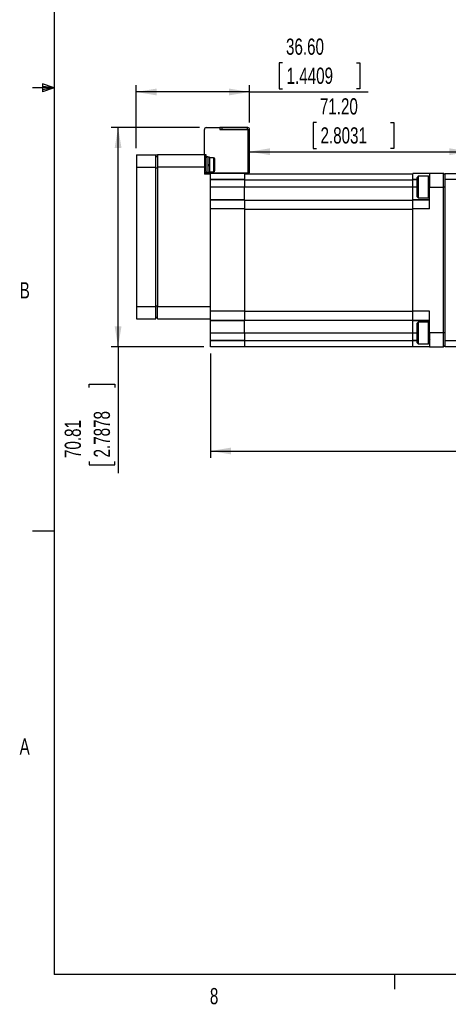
# Model space of a CAD drawing. Extents: x 11 to 421, y 5 to 275.
# Tile 1 of 9: x 11 to 74, y 6 to 150. Entities that reach past the tile are written whole.
import ezdxf
from ezdxf.enums import TextEntityAlignment as Align

# ---------------------------------------------------------------- set-up
doc = ezdxf.new("R2010")
doc.units = 0
doc.layers.get('0').update_dxf_attribs({"linetype": 'CONTINUOUS'})
doc.dimstyles.new('SLDDIMSTYLE1', dxfattribs={"dimtxt": 2.38125, "dimasz": 3, "dimexe": 0, "dimexo": 0.0625, "dimgap": 0.595313, "dimtad": 1, "dimlfac": 2.2, "dimrnd": 1e-09, "dimzin": 12, "dimsah": 1, "dimcen": 0.09, "dimazin": 3, "dimtfac": 1, "dimtofl": 0, "dimtmove": 0, "dimatfit": 3})
doc.dimstyles.new('SLDDIMSTYLE5', dxfattribs={"dimtxt": 2.38125, "dimasz": 3, "dimexe": 0, "dimexo": 0.0625, "dimgap": 0.595313, "dimtad": 1, "dimlfac": 2.2, "dimrnd": 1e-09, "dimzin": 4, "dimsah": 1, "dimcen": 0.09, "dimazin": 3, "dimtfac": 1, "dimtofl": 0, "dimtmove": 0, "dimatfit": 3})

# ---------------------------------------------------------------- blocks, each defined once
blk = doc.blocks.new('*D22')
at = {"color": 7, "linetype": 'CONTINUOUS'}
for p, q in [((37.25, 134.33), (24.29, 134.33)), ((25.29, 102.14), (25.29, 134.33)), ((37.88, 102.14), (24.29, 102.14)), ((25.29, 102.14), (25.29, 83.56)), ((21.03, 96.16), (21.03, 96.64)), ((21.03, 96.64), (24.81, 96.64)), ((24.81, 96.64), (24.81, 96.16)), ((21.03, 85.28), (21.03, 84.8)), ((21.03, 84.8), (24.81, 84.8)), ((24.81, 84.8), (24.81, 85.28))]:
    blk.add_line(p, q, dxfattribs=at)
for points in [[(25.29, 134.33), (24.79, 131.33), (25.79, 131.33)], [(25.29, 102.14), (25.79, 105.14), (24.79, 105.14)]]:
    blk.add_solid(points, dxfattribs=at)
at = {"color": 7, "linetype": 'CONTINUOUS', "width": 0.7}
for s, p in [('2.7878', (24.81, 85.88, -8.57)), ('70.81', (20.54, 85.8, -8.57))]:
    blk.add_text(s, height=2.381, rotation=90, dxfattribs=at).set_placement(p, align=Align.BOTTOM_LEFT)
blk = doc.blocks.new('*D23')
at = {"color": 7, "linetype": 'CONTINUOUS'}
for p, q in [((49.46, 143.82), (48.97, 143.82)), ((48.97, 143.82), (48.97, 140.03)), ((60.34, 143.82), (60.82, 143.82)), ((60.82, 143.82), (60.82, 140.03)), ((27.97, 131.32), (27.97, 140.55)), ((44.61, 135.05), (44.61, 140.55)), ((44.61, 139.55), (27.97, 139.55)), ((44.61, 139.55), (62.06, 139.55)), ((48.97, 140.03), (49.46, 140.03)), ((60.82, 140.03), (60.34, 140.03))]:
    blk.add_line(p, q, dxfattribs=at)
for points in [[(27.97, 139.55), (30.97, 139.05), (30.97, 140.05)], [(44.61, 139.55), (41.61, 140.05), (41.61, 139.05)]]:
    blk.add_solid(points, dxfattribs=at)
at = {"color": 7, "linetype": 'CONTINUOUS', "width": 0.7}
for s, p in [('36.60', (49.97, 144.3, -8.57)), ('1.4409', (50.06, 140.03, -8.57))]:
    blk.add_text(s, height=2.381, dxfattribs=at).set_placement(p, align=Align.BOTTOM_LEFT)
blk = doc.blocks.new('*D24')
at = {"color": 7, "linetype": 'CONTINUOUS'}
for p, q in [((38.88, 101.14), (38.88, 85.83)), ((138.02, 95.91), (138.02, 85.83)), ((38.88, 86.83), (138.02, 86.83))]:
    blk.add_line(p, q, dxfattribs=at)
for points in [[(38.88, 86.83), (41.88, 86.33), (41.88, 87.33)], [(138.02, 86.83), (135.02, 87.33), (135.02, 86.33)]]:
    blk.add_solid(points, dxfattribs=at)
at = {"color": 7, "linetype": 'CONTINUOUS', "width": 0.7}
blk.add_text('X', height=2.38, dxfattribs=at).set_placement((85.36, 86.83, -8.57), align=Align.BOTTOM_LEFT)
blk = doc.blocks.new('*D27')
at = {"color": 7, "linetype": 'CONTINUOUS'}
for p, q in [((54.43, 135.05), (53.95, 135.05)), ((53.95, 135.05), (53.95, 131.27)), ((65.32, 135.05), (65.8, 135.05)), ((65.8, 135.05), (65.8, 131.27)), ((76.97, 128.6), (76.97, 131.78)), ((44.61, 130.78), (76.97, 130.78)), ((53.95, 131.27), (54.43, 131.27)), ((65.8, 131.27), (65.32, 131.27))]:
    blk.add_line(p, q, dxfattribs=at)
for points in [[(44.61, 130.78), (47.61, 130.28), (47.61, 131.28)], [(76.97, 130.78), (73.97, 131.28), (73.97, 130.28)]]:
    blk.add_solid(points, dxfattribs=at)
at = {"color": 7, "linetype": 'CONTINUOUS', "width": 0.7}
for s, p in [('71.20', (54.95, 135.53, -8.57)), ('2.8031', (55.04, 131.27, -8.57))]:
    blk.add_text(s, height=2.381, dxfattribs=at).set_placement(p, align=Align.BOTTOM_LEFT)

msp = doc.modelspace()

# ---------------------------------------------------------------- linework, layer by layer
at = {"color": 7, "linetype": 'CONTINUOUS'}
for p, q in [((15.9068, 270.3087), (15.9068, 9.9587)), ((14.2004, 140.7435), (14.2004, 139.5602)), ((15.9068, 140.1337), (14.2004, 140.7435)), ((15.9068, 140.1337), (14.2004, 140.3632)), ((15.9068, 140.1337), (12.7318, 140.1337)), ((15.9068, 140.1337), (14.2004, 139.8718)), ((15.9068, 140.1337), (14.2004, 139.5602)), ((37.97, 130.3268), (37.97, 134.0541)), ((38.2473, 134.3268), (40.2473, 134.3268)), ((40.2473, 134.3268), (40.2473, 134.0496)), ((40.52, 134.3268), (40.2473, 134.3268)), ((40.52, 134.0541), (40.2473, 134.0541)), ((40.2473, 134.0496), (44.3382, 134.0496)), ((44.3336, 134.3268), (40.52, 134.3268)), ((40.52, 134.3268), (40.52, 134.0541)), ((44.3336, 134.0541), (40.52, 134.0541)), ((44.3336, 134.0541), (44.3336, 134.3268)), ((44.3336, 134.3268), (44.3382, 134.3268)), ((44.3382, 134.0541), (44.3336, 134.0541)), ((44.3382, 134.0496), (44.3382, 134.0541)), ((44.3382, 134.0496), (44.3382, 127.6859)), ((44.3382, 134.0496), (44.6109, 134.0496)), ((44.6109, 134.0496), (44.6109, 134.0541)), ((44.6109, 127.6859), (44.6109, 134.0496)), ((27.9745, 130.3223), (27.9745, 128.5041)), ((27.9745, 130.3223), (30.8382, 130.3223)), ((30.8382, 128.5041), (30.8382, 130.3223)), ((30.8382, 130.3223), (31.0655, 130.3223)), ((31.0655, 130.3223), (31.0655, 128.5041)), ((37.9745, 130.3223), (31.0655, 130.3223)), ((38.2473, 130.3268), (37.97, 130.3268)), ((37.97, 130.3223), (37.97, 130.3268)), ((37.9745, 130.3223), (37.9745, 128.5041)), ((38.2427, 130.0496), (38.2427, 130.3268)), ((38.2473, 130.0496), (38.2473, 130.3268)), ((30.8382, 130.095), (31.0655, 130.095)), ((37.9745, 130.0496), (38.2473, 130.0496)), ((38.2473, 130.0496), (38.2473, 129.8708)), ((38.4745, 130.0041), (38.2473, 130.0041)), ((38.2473, 127.8647), (38.2473, 129.8708)), ((38.4745, 130.0041), (38.4745, 127.7314)), ((38.7473, 129.9814), (38.4745, 129.9814)), ((38.7473, 128.8677), (38.4745, 128.8677)), ((38.4745, 128.7314), (38.7473, 128.7314)), ((38.7473, 129.9814), (38.7473, 128.8677)), ((39.2927, 129.8905), (38.7473, 129.8905)), ((38.7473, 128.8677), (38.7473, 128.7314)), ((38.7473, 128.7314), (38.7473, 127.7541)), ((39.52, 128.8677), (39.2927, 128.8677)), ((39.52, 128.8677), (39.52, 129.6632)), ((39.52, 128.0723), (39.52, 128.8677)), ((27.9745, 128.5041), (27.9745, 108.0496)), ((27.9745, 128.5041), (30.8382, 128.5041)), ((30.8382, 108.0496), (30.8382, 128.5041)), ((30.8382, 128.41), (31.0655, 128.41)), ((37.9745, 128.5041), (31.0655, 128.5041)), ((31.0655, 128.5041), (31.0655, 108.0496)), ((37.9745, 128.5041), (37.9745, 127.5041)), ((38.2473, 127.6859), (37.9745, 127.6859)), ((38.8836, 127.5041), (37.9745, 127.5041)), ((38.2473, 127.8647), (38.2473, 127.6859)), ((38.2473, 127.7314), (38.4745, 127.7314)), ((38.2473, 127.6859), (44.3382, 127.6859)), ((38.4745, 127.7541), (38.7473, 127.7541)), ((38.7473, 127.845), (39.2927, 127.845)), ((43.8609, 127.595), (38.8836, 127.595)), ((38.8836, 127.5041), (38.8836, 127.595)), ((38.8836, 124.1302), (38.8836, 127.5041)), ((43.8609, 127.595), (43.8609, 126.6861)), ((43.8609, 127.5496), (68.5882, 127.5496)), ((44.6109, 127.6859), (44.3382, 127.6859)), ((71.0655, 127.595), (68.5882, 127.595)), ((68.5882, 126.6861), (68.5882, 127.595)), ((73.1109, 127.595), (71.0655, 127.595)), ((71.0655, 127.595), (71.0655, 125.5496)), ((73.1109, 125.5496), (73.1109, 127.595)), ((73.3382, 127.3677), (73.1109, 127.595)), ((73.3382, 127.595), (76.9745, 127.595)), ((73.3382, 126.6859), (73.3382, 127.595)), ((43.8609, 126.6861), (38.8836, 126.6861)), ((38.8836, 126.6857), (43.8609, 126.6857)), ((43.8609, 126.6857), (43.8609, 126.6861)), ((43.8609, 126.6857), (43.8609, 125.5496)), ((43.8609, 126.6632), (68.5882, 126.6632)), ((68.5882, 126.6857), (68.5882, 126.6861)), ((68.5882, 125.5496), (68.5882, 126.6857)), ((69.4064, 127.1723), (69.2473, 127.0132)), ((69.2473, 126.8131), (69.2473, 127.0132)), ((69.2473, 124.1496), (69.2473, 126.8131)), ((70.9064, 127.1723), (69.4064, 127.1723)), ((69.4064, 127.1723), (69.4064, 126.9499)), ((69.4064, 126.9499), (69.4064, 123.9905)), ((71.0655, 127.0132), (70.9064, 127.1723)), ((70.9064, 126.9499), (70.9064, 127.1723)), ((70.9064, 123.9905), (70.9064, 126.9499)), ((73.3382, 103.0496), (73.3382, 126.6859)), ((76.9745, 126.6859), (73.3382, 126.6859)), ((43.8609, 125.5496), (38.8836, 125.5496)), ((43.8609, 123.7314), (43.8609, 125.5496)), ((68.5882, 125.5496), (43.8609, 125.5496)), ((68.5882, 123.7314), (68.5882, 125.5496)), ((71.0655, 122.3677), (71.0655, 125.5496)), ((71.0655, 125.5496), (73.1109, 125.5496)), ((73.1109, 104.1859), (73.1109, 125.5496)), ((73.3382, 125.5496), (73.1109, 125.5496)), ((38.8836, 123.7314), (38.8836, 124.1302)), ((43.8609, 123.7314), (38.8836, 123.7314)), ((38.8836, 123.7312), (38.8836, 123.7314)), ((38.8836, 123.7312), (43.8609, 123.7312)), ((38.8836, 122.3679), (38.8836, 123.7312)), ((43.8609, 123.7314), (43.8609, 123.7312)), ((43.8609, 123.7312), (43.8609, 122.3679)), ((43.8609, 123.6859), (68.5882, 123.6859)), ((71.0655, 123.7314), (68.5882, 123.7314)), ((68.5882, 123.7312), (68.5882, 123.7314)), ((68.5882, 123.7312), (71.0655, 123.7312)), ((68.5882, 122.3679), (68.5882, 123.7312)), ((69.2473, 124.1496), (69.4064, 123.9905)), ((69.4064, 123.9905), (70.9064, 123.9905)), ((70.9064, 123.9905), (71.0655, 124.1496)), ((43.8609, 122.3677), (38.8836, 122.3677)), ((38.8836, 107.3679), (38.8836, 122.3676)), ((43.8609, 122.3676), (43.8609, 107.3679)), ((43.8609, 122.3553), (68.5882, 122.3553)), ((71.0655, 122.3677), (68.5882, 122.3677)), ((68.5882, 107.3679), (68.5882, 122.3676)), ((27.9745, 108.0496), (27.9745, 106.2314)), ((27.9745, 108.0496), (30.8382, 108.0496)), ((30.8382, 108.1437), (31.0655, 108.1437)), ((30.8382, 106.2314), (30.8382, 108.0496)), ((31.0655, 108.0496), (38.8836, 108.0496)), ((31.0655, 106.2314), (31.0655, 108.0496)), ((43.8609, 107.3677), (38.8836, 107.3677)), ((38.8836, 106.0043), (38.8836, 107.3676)), ((43.8609, 107.3802), (68.5882, 107.3802)), ((43.8609, 107.3676), (43.8609, 106.0043)), ((71.0655, 107.3677), (68.5882, 107.3677)), ((68.5882, 106.0043), (68.5882, 107.3676)), ((71.0655, 104.1859), (71.0655, 107.3677)), ((27.9745, 106.2314), (30.8382, 106.2314)), ((30.8382, 106.4587), (31.0655, 106.4587)), ((31.0655, 106.2314), (38.8836, 106.2314)), ((43.8609, 106.0043), (38.8836, 106.0043)), ((38.8836, 106.0041), (38.8836, 106.0043)), ((38.8836, 106.0041), (43.8609, 106.0041)), ((38.8836, 104.1859), (38.8836, 106.0041)), ((43.8609, 106.0496), (68.5882, 106.0496)), ((43.8609, 106.0041), (43.8609, 106.0043)), ((43.8609, 104.1859), (43.8609, 106.0041)), ((71.0655, 106.0043), (68.5882, 106.0043)), ((68.5882, 106.0041), (68.5882, 106.0043)), ((68.5882, 106.0041), (71.0655, 106.0041)), ((68.5882, 104.1859), (68.5882, 106.0041)), ((69.4064, 105.745), (69.2473, 105.5859)), ((69.2473, 102.7223), (69.2473, 105.5859)), ((70.9064, 105.745), (69.4064, 105.745)), ((69.4064, 105.745), (69.4064, 102.5632)), ((71.0655, 105.5859), (70.9064, 105.745)), ((70.9064, 102.5632), (70.9064, 105.745)), ((38.8836, 104.1859), (43.8609, 104.1859)), ((38.8836, 103.0498), (38.8836, 104.1859)), ((43.8609, 104.1859), (68.5882, 104.1859)), ((43.8609, 104.1859), (43.8609, 103.0498)), ((68.5882, 103.0498), (68.5882, 104.1859)), ((73.1109, 104.1859), (71.0655, 104.1859)), ((71.0655, 104.1859), (71.0655, 102.1405)), ((73.3382, 104.1859), (73.1109, 104.1859)), ((73.1109, 102.1405), (73.1109, 104.1859)), ((43.8609, 103.0498), (38.8836, 103.0498)), ((38.8836, 103.0494), (38.8836, 103.0498)), ((38.8836, 103.0494), (43.8609, 103.0494)), ((38.8836, 102.1405), (38.8836, 103.0494)), ((43.8609, 103.0723), (68.5882, 103.0723)), ((43.8609, 103.0494), (43.8609, 103.0498)), ((43.8609, 103.0494), (43.8609, 102.1405)), ((68.5882, 103.0494), (68.5882, 103.0498)), ((68.5882, 102.1405), (68.5882, 103.0494)), ((69.2473, 102.7223), (69.4064, 102.5632)), ((70.9064, 102.5632), (71.0655, 102.7223)), ((73.3382, 103.0496), (76.9745, 103.0496)), ((73.3382, 102.1405), (73.3382, 103.0496)), ((43.8609, 102.1405), (38.8836, 102.1405)), ((43.8609, 102.1859), (68.5882, 102.1859)), ((71.0655, 102.1405), (68.5882, 102.1405)), ((69.4064, 102.5632), (70.9064, 102.5632)), ((71.0655, 102.1405), (73.1109, 102.1405)), ((73.1109, 102.1405), (73.3382, 102.3677)), ((76.9745, 102.1405), (73.3382, 102.1405)), ((15.9068, 75.0462), (12.7318, 75.0462)), ((415.9568, 9.9587), (15.9068, 9.9587)), ((65.9067, 9.9587), (65.9067, 7.8048))]:
    msp.add_line(p, q, dxfattribs=at)
at = {"color": 8, "linetype": 'CONTINUOUS'}
for p, q in [((39.2927, 129.8905), (39.2927, 128.8677)), ((39.2927, 128.8677), (39.2927, 127.845)), ((69.2473, 126.6861), (68.5882, 126.6861)), ((68.5882, 126.6857), (69.2473, 126.6857)), ((69.2473, 125.5496), (68.5882, 125.5496)), ((68.5882, 104.1859), (69.2473, 104.1859)), ((69.2473, 103.0498), (68.5882, 103.0498)), ((68.5882, 103.0494), (69.2473, 103.0494))]:
    msp.add_line(p, q, dxfattribs=at)
at = {"color": 7, "linetype": 'CONTINUOUS'}
msp.add_lwpolyline([(71.0627, 103.3536), (71.0631, 103.353), (71.1234, 103.249)], dxfattribs=at)
for centre, radius, start, end in [((38.2427, 134.0541), 0.2727, 89.04502, 180), ((44.3382, 134.0541), 0.2727, 0, 90), ((39.2927, 129.6632), 0.2273, 0, 90), ((39.2927, 128.0723), 0.2273, 270, 360)]:
    msp.add_arc(centre, radius, start, end, dxfattribs=at)

# ---------------------------------------------------------------- texts
at = {"color": 7, "linetype": 'CONTINUOUS', "width": 0.7}
for s, p in [('B', (10.8306, 108.5188)), ('A', (10.8207, 41.529)), ('8', (38.7801, 4.8797))]:
    msp.add_text(s, height=2.3813, dxfattribs=at).set_placement(p, align=Align.BOTTOM_LEFT)

# ---------------------------------------------------------------- dimensions: what is measured, and where the dimension line sits
at = {"color": 7, "linetype": 'CONTINUOUS'}
for base, p1, p2, picture, middle in [((27.9745, 139.5491), (44.6109, 134.0496), (27.9745, 130.3223), '*D23', (54.8973, 139.5491)), ((76.9745, 130.7842), (44.6109, 127.6859), (76.9745, 127.595), '*D27', (59.8744, 130.7842))]:
    dim = msp.add_linear_dim(base=base, p1=p1, p2=p2, dimstyle='SLDDIMSTYLE5', dxfattribs=at)
    dim.commit()
    dim.dimension.update_dxf_attribs({"geometry": picture, "text_midpoint": middle, "dimtype": 160})
dim = msp.add_linear_dim(base=(25.2941, 134.3268), p1=(38.8836, 102.1405), p2=(38.2473, 134.3268), angle=90, dimstyle='SLDDIMSTYLE1', dxfattribs=at)
dim.commit()
dim.dimension.update_dxf_attribs({"geometry": '*D22', "text_midpoint": (25.2941, 90.7195), "dimtype": 160})
dim = msp.add_linear_dim(base=(138.018, 86.8346), p1=(38.8836, 102.1405), p2=(138.018, 96.9132), text='X', dimstyle='SLDDIMSTYLE1', dxfattribs=at)
dim.commit()
dim.dimension.update_dxf_attribs({"geometry": '*D24', "text_midpoint": (86.3272, 86.8346), "dimtype": 160})

doc.saveas('drawing.dxf')
